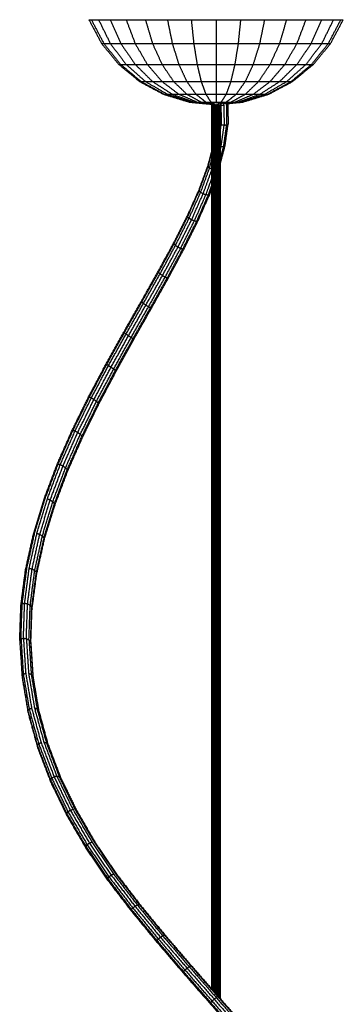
# Model space of a CAD drawing. Header units: millimetres. Extents: x 151 to 203, y 114 to 301.
# Tile 9 of 9: x 173 to 180, y 279 to 301. Entities that reach past the tile are written whole.
import ezdxf

# ---------------------------------------------------------------- set-up
doc = ezdxf.new("R2010")
doc.units = ezdxf.units.MM
doc.header["$MEASUREMENT"] = 0
doc.layers.add('Make2D$visible$lines', color=7, linetype='Continuous', true_color=0x000000)

msp = doc.modelspace()

# ---------------------------------------------------------------- linework, layer by layer
at = {"layer": 'Make2D$visible$lines'}
for points in [[(174.271, 301.447), (174.413, 301.181), (174.555, 300.914)], [(174.271, 301.447), (174.298, 301.447), (174.325, 301.447)], [(174.325, 301.447), (174.465, 301.181), (174.605, 300.914)], [(174.325, 301.447), (174.406, 301.447), (174.487, 301.447)], [(174.487, 301.447), (174.619, 301.181), (174.75, 300.914)], [(174.487, 301.447), (174.619, 301.447), (174.75, 301.447)], [(174.75, 301.447), (174.869, 301.181), (174.987, 300.914)], [(174.75, 301.447), (174.927, 301.447), (175.104, 301.447)], [(175.104, 301.447), (175.205, 301.181), (175.306, 300.914)], [(175.104, 301.447), (175.32, 301.447), (175.536, 301.447)], [(175.536, 301.447), (175.615, 301.181), (175.694, 300.914)], [(175.536, 301.447), (175.782, 301.447), (176.028, 301.447)], [(176.028, 301.447), (176.082, 301.181), (176.137, 300.914)], [(176.028, 301.447), (176.295, 301.447), (176.562, 301.447)], [(176.562, 301.447), (176.589, 301.181), (176.617, 300.914)], [(176.562, 301.447), (176.839, 301.447), (177.117, 301.447)], [(177.117, 301.447), (177.117, 301.181), (177.117, 300.914)], [(177.117, 301.447), (177.395, 301.447), (177.672, 301.447)], [(177.617, 300.914), (177.644, 301.181), (177.672, 301.447)], [(177.672, 301.447), (177.939, 301.447), (178.206, 301.447)], [(178.097, 300.914), (178.152, 301.181), (178.206, 301.447)], [(178.206, 301.447), (178.452, 301.447), (178.698, 301.447)], [(178.54, 300.914), (178.619, 301.181), (178.698, 301.447)], [(178.698, 301.447), (178.914, 301.447), (179.13, 301.447)], [(178.928, 300.914), (179.029, 301.181), (179.13, 301.447)], [(179.13, 301.447), (179.307, 301.447), (179.484, 301.447)], [(179.247, 300.914), (179.365, 301.181), (179.484, 301.447)], [(179.484, 300.914), (179.615, 301.181), (179.747, 301.447)], [(179.484, 301.447), (179.615, 301.447), (179.747, 301.447)], [(179.629, 300.914), (179.769, 301.181), (179.908, 301.447)], [(179.678, 300.914), (179.821, 301.181), (179.963, 301.447)], [(179.747, 301.447), (179.828, 301.447), (179.908, 301.447)], [(179.908, 301.447), (179.936, 301.447), (179.963, 301.447)], [(174.555, 300.914), (174.58, 300.914), (174.605, 300.914)], [(174.555, 300.914), (174.747, 300.681), (174.939, 300.448)], [(174.605, 300.914), (174.678, 300.914), (174.75, 300.914)], [(174.605, 300.914), (174.793, 300.681), (174.98, 300.448)], [(174.75, 300.914), (174.869, 300.914), (174.987, 300.914)], [(174.75, 300.914), (174.927, 300.681), (175.104, 300.448)], [(174.987, 300.914), (175.146, 300.914), (175.306, 300.914)], [(174.987, 300.914), (175.146, 300.681), (175.306, 300.448)], [(175.306, 300.914), (175.5, 300.914), (175.694, 300.914)], [(175.306, 300.914), (175.441, 300.681), (175.577, 300.448)], [(175.694, 300.914), (175.915, 300.914), (176.137, 300.914)], [(175.694, 300.914), (175.8, 300.681), (175.907, 300.448)], [(176.137, 300.914), (176.377, 300.914), (176.617, 300.914)], [(176.137, 300.914), (176.21, 300.681), (176.283, 300.448)], [(176.617, 300.914), (176.867, 300.914), (177.117, 300.914)], [(176.617, 300.914), (176.655, 300.681), (176.692, 300.448)], [(177.117, 300.914), (177.367, 300.914), (177.617, 300.914)], [(177.117, 300.914), (177.117, 300.681), (177.117, 300.448)], [(177.542, 300.448), (177.579, 300.681), (177.617, 300.914)], [(177.617, 300.914), (177.857, 300.914), (178.097, 300.914)], [(177.951, 300.448), (178.024, 300.681), (178.097, 300.914)], [(178.097, 300.914), (178.319, 300.914), (178.54, 300.914)], [(178.327, 300.448), (178.434, 300.681), (178.54, 300.914)], [(178.54, 300.914), (178.734, 300.914), (178.928, 300.914)], [(178.657, 300.448), (178.793, 300.681), (178.928, 300.914)], [(178.928, 300.914), (179.088, 300.914), (179.247, 300.914)], [(178.928, 300.448), (179.088, 300.681), (179.247, 300.914)], [(179.13, 300.448), (179.307, 300.681), (179.484, 300.914)], [(179.247, 300.914), (179.365, 300.914), (179.484, 300.914)], [(179.253, 300.448), (179.441, 300.681), (179.629, 300.914)], [(179.295, 300.448), (179.487, 300.681), (179.678, 300.914)], [(179.484, 300.914), (179.556, 300.914), (179.629, 300.914)], [(179.629, 300.914), (179.654, 300.914), (179.678, 300.914)], [(174.939, 300.448), (174.959, 300.448), (174.98, 300.448)], [(174.939, 300.448), (175.172, 300.256), (175.405, 300.064)], [(174.98, 300.448), (175.042, 300.448), (175.104, 300.448)], [(174.98, 300.448), (175.209, 300.256), (175.438, 300.064)], [(175.104, 300.448), (175.205, 300.448), (175.306, 300.448)], [(175.104, 300.448), (175.32, 300.256), (175.536, 300.064)], [(175.306, 300.448), (175.441, 300.448), (175.577, 300.448)], [(175.306, 300.448), (175.5, 300.256), (175.694, 300.064)], [(175.577, 300.448), (175.742, 300.448), (175.907, 300.448)], [(175.577, 300.448), (175.742, 300.256), (175.907, 300.064)], [(175.907, 300.448), (176.095, 300.448), (176.283, 300.448)], [(175.907, 300.448), (176.036, 300.256), (176.166, 300.064)], [(176.283, 300.448), (176.488, 300.448), (176.692, 300.448)], [(176.283, 300.448), (176.373, 300.256), (176.462, 300.064)], [(176.692, 300.448), (176.904, 300.448), (177.117, 300.448)], [(176.692, 300.448), (176.737, 300.256), (176.783, 300.064)], [(177.117, 300.448), (177.329, 300.448), (177.542, 300.448)], [(177.117, 300.448), (177.117, 300.256), (177.117, 300.064)], [(177.451, 300.064), (177.496, 300.256), (177.542, 300.448)], [(177.542, 300.448), (177.746, 300.448), (177.951, 300.448)], [(177.772, 300.064), (177.861, 300.256), (177.951, 300.448)], [(177.951, 300.448), (178.139, 300.448), (178.327, 300.448)], [(178.068, 300.064), (178.198, 300.256), (178.327, 300.448)], [(178.327, 300.448), (178.492, 300.448), (178.657, 300.448)], [(178.327, 300.064), (178.492, 300.256), (178.657, 300.448)], [(178.54, 300.064), (178.734, 300.256), (178.928, 300.448)], [(178.657, 300.448), (178.793, 300.448), (178.928, 300.448)], [(178.698, 300.064), (178.914, 300.256), (179.13, 300.448)], [(178.796, 300.064), (179.025, 300.256), (179.253, 300.448)], [(178.829, 300.064), (179.062, 300.256), (179.295, 300.448)], [(178.928, 300.448), (179.029, 300.448), (179.13, 300.448)], [(179.13, 300.448), (179.192, 300.448), (179.253, 300.448)], [(179.253, 300.448), (179.274, 300.448), (179.295, 300.448)], [(175.405, 300.064), (175.422, 300.064), (175.438, 300.064)], [(175.405, 300.064), (175.672, 299.922), (175.938, 299.78)], [(175.438, 300.064), (175.487, 300.064), (175.536, 300.064)], [(175.438, 300.064), (175.699, 299.922), (175.961, 299.78)], [(175.536, 300.064), (175.615, 300.064), (175.694, 300.064)], [(175.536, 300.064), (175.782, 299.922), (176.028, 299.78)], [(175.694, 300.064), (175.8, 300.064), (175.907, 300.064)], [(175.694, 300.064), (175.915, 299.922), (176.137, 299.78)], [(175.907, 300.064), (176.036, 300.064), (176.166, 300.064)], [(175.907, 300.064), (176.095, 299.922), (176.283, 299.78)], [(176.166, 300.064), (176.314, 300.064), (176.462, 300.064)], [(176.166, 300.064), (176.314, 299.922), (176.462, 299.78)], [(176.462, 300.064), (176.623, 300.064), (176.783, 300.064)], [(176.462, 300.064), (176.564, 299.922), (176.666, 299.78)], [(176.783, 300.064), (176.95, 300.064), (177.117, 300.064)], [(176.783, 300.064), (176.835, 299.922), (176.887, 299.78)], [(177.117, 300.064), (177.284, 300.064), (177.451, 300.064)], [(177.117, 300.064), (177.117, 299.922), (177.117, 299.78)], [(177.347, 299.78), (177.399, 299.922), (177.451, 300.064)], [(177.451, 300.064), (177.611, 300.064), (177.772, 300.064)], [(177.568, 299.78), (177.67, 299.922), (177.772, 300.064)], [(177.772, 300.064), (177.92, 300.064), (178.068, 300.064)], [(177.772, 299.78), (177.92, 299.922), (178.068, 300.064)], [(177.951, 299.78), (178.139, 299.922), (178.327, 300.064)], [(178.068, 300.064), (178.198, 300.064), (178.327, 300.064)], [(178.097, 299.78), (178.319, 299.922), (178.54, 300.064)], [(178.206, 299.78), (178.452, 299.922), (178.698, 300.064)], [(178.273, 299.78), (178.534, 299.922), (178.796, 300.064)], [(178.296, 299.78), (178.562, 299.922), (178.829, 300.064)], [(178.327, 300.064), (178.434, 300.064), (178.54, 300.064)], [(178.54, 300.064), (178.619, 300.064), (178.698, 300.064)], [(178.698, 300.064), (178.747, 300.064), (178.796, 300.064)], [(178.796, 300.064), (178.812, 300.064), (178.829, 300.064)], [(175.938, 299.78), (175.949, 299.78), (175.961, 299.78)], [(175.938, 299.78), (176.227, 299.692), (176.516, 299.604)], [(175.961, 299.78), (175.994, 299.78), (176.028, 299.78)], [(175.961, 299.78), (176.244, 299.692), (176.527, 299.604)], [(176.028, 299.78), (176.082, 299.78), (176.137, 299.78)], [(176.028, 299.78), (176.295, 299.692), (176.562, 299.604)], [(176.137, 299.78), (176.21, 299.78), (176.283, 299.78)], [(176.137, 299.78), (176.377, 299.692), (176.617, 299.604)], [(176.283, 299.78), (176.373, 299.78), (176.462, 299.78)], [(176.283, 299.78), (176.488, 299.692), (176.692, 299.604)], [(176.462, 299.78), (176.564, 299.78), (176.666, 299.78)], [(176.462, 299.78), (176.623, 299.692), (176.783, 299.604)], [(176.666, 299.78), (176.776, 299.78), (176.887, 299.78)], [(176.666, 299.78), (176.776, 299.692), (176.887, 299.604)], [(176.887, 299.78), (177.002, 299.78), (177.117, 299.78)], [(176.887, 299.78), (176.943, 299.692), (177, 299.604)], [(177.117, 299.78), (177.232, 299.78), (177.347, 299.78)], [(177.117, 299.78), (177.117, 299.692), (177.117, 299.604)], [(177.234, 299.604), (177.291, 299.692), (177.347, 299.78)], [(177.347, 299.78), (177.458, 299.78), (177.568, 299.78)], [(177.347, 299.604), (177.458, 299.692), (177.568, 299.78)], [(177.451, 299.604), (177.611, 299.692), (177.772, 299.78)], [(177.542, 299.604), (177.746, 299.692), (177.951, 299.78)], [(177.568, 299.78), (177.67, 299.78), (177.772, 299.78)], [(177.617, 299.604), (177.857, 299.692), (178.097, 299.78)], [(177.672, 299.604), (177.939, 299.692), (178.206, 299.78)], [(177.706, 299.604), (177.99, 299.692), (178.273, 299.78)], [(177.718, 299.604), (178.007, 299.692), (178.296, 299.78)], [(177.772, 299.78), (177.861, 299.78), (177.951, 299.78)], [(177.951, 299.78), (178.024, 299.78), (178.097, 299.78)], [(178.097, 299.78), (178.152, 299.78), (178.206, 299.78)], [(178.206, 299.78), (178.24, 299.78), (178.273, 299.78)], [(178.273, 299.78), (178.285, 299.78), (178.296, 299.78)], [(176.516, 299.604), (176.522, 299.604), (176.527, 299.604)], [(176.516, 299.604), (176.769, 299.58), (177.021, 299.555)], [(176.527, 299.604), (176.545, 299.604), (176.562, 299.604)], [(176.527, 299.604), (176.775, 299.58), (177.023, 299.555)], [(176.562, 299.604), (176.589, 299.604), (176.617, 299.604)], [(176.562, 299.604), (176.795, 299.58), (177.028, 299.555)], [(176.617, 299.604), (176.655, 299.604), (176.692, 299.604)], [(176.617, 299.604), (176.827, 299.58), (177.037, 299.555)], [(176.692, 299.604), (176.737, 299.604), (176.783, 299.604)], [(176.692, 299.604), (176.871, 299.58), (177.049, 299.555)], [(176.783, 299.604), (176.835, 299.604), (176.887, 299.604)], [(176.783, 299.604), (176.923, 299.58), (177.064, 299.555)], [(176.887, 299.604), (176.943, 299.604), (177, 299.604)], [(176.887, 299.604), (176.984, 299.58), (177.08, 299.555)], [(177, 299.604), (177.058, 299.604), (177.117, 299.604)], [(177, 299.604), (177.049, 299.58), (177.098, 299.555)], [(177.021, 279.756), (177.021, 289.656), (177.021, 299.555)], [(177.023, 279.755), (177.023, 289.655), (177.023, 299.555)], [(177.025, 279.752), (177.025, 289.654), (177.025, 299.555)], [(177.028, 279.749), (177.028, 289.652), (177.028, 299.555)], [(177.032, 279.744), (177.032, 289.65), (177.032, 299.555)], [(177.037, 279.739), (177.037, 289.647), (177.037, 299.555)], [(177.043, 279.732), (177.043, 289.644), (177.043, 299.556)], [(177.049, 279.725), (177.049, 289.64), (177.049, 299.555)], [(177.056, 279.717), (177.056, 289.635), (177.056, 299.554)], [(177.064, 279.708), (177.064, 289.632), (177.064, 299.555)], [(177.072, 279.699), (177.072, 289.626), (177.072, 299.553)], [(177.08, 279.689), (177.08, 289.622), (177.08, 299.555)], [(177.089, 279.679), (177.089, 289.616), (177.089, 299.552)], [(177.098, 279.669), (177.098, 289.612), (177.098, 299.555)], [(177.108, 279.658), (177.108, 289.604), (177.108, 299.55)], [(177.117, 299.604), (177.176, 299.604), (177.234, 299.604)], [(177.117, 299.604), (177.117, 299.592), (177.117, 299.579)], [(177.117, 279.648), (177.117, 289.596), (177.117, 299.545)], [(177.126, 279.637), (177.126, 289.593), (177.126, 299.55)], [(177.135, 299.554), (177.135, 299.551), (177.135, 299.547)], [(177.136, 279.626), (177.136, 289.587), (177.136, 299.547)], [(177.145, 299.559), (177.19, 299.582), (177.234, 299.604)], [(177.145, 279.616), (177.145, 289.582), (177.145, 299.548)], [(177.151, 299.562), (177.159, 299.557), (177.167, 299.551)], [(177.154, 279.606), (177.154, 289.577), (177.154, 299.549)], [(177.162, 279.596), (177.162, 289.573), (177.162, 299.55)], [(177.163, 299.568), (177.164, 299.563), (177.165, 299.558)], [(177.164, 299.569), (177.165, 299.56), (177.167, 299.551)], [(177.167, 299.551), (177.196, 299.543), (177.224, 299.535)], [(177.167, 299.55), (177.169, 299.461), (177.17, 299.371)], [(177.178, 279.578), (177.178, 289.563), (177.178, 299.548)], [(177.185, 279.57), (177.185, 289.558), (177.185, 299.546)], [(177.191, 279.563), (177.191, 289.554), (177.191, 299.544)], [(177.197, 279.557), (177.197, 289.55), (177.197, 299.543)], [(177.202, 279.551), (177.202, 289.546), (177.202, 299.542)], [(177.206, 279.546), (177.206, 289.543), (177.206, 299.54)], [(177.209, 279.543), (177.209, 289.541), (177.209, 299.54)], [(177.211, 299.574), (177.218, 299.555), (177.224, 299.535)], [(177.211, 279.54), (177.211, 289.54), (177.211, 299.539)], [(177.212, 279.539), (177.212, 289.539), (177.212, 299.539)], [(177.217, 299.571), (177.221, 299.553), (177.224, 299.535)], [(177.224, 299.573), (177.286, 299.589), (177.347, 299.604)], [(177.224, 299.535), (177.228, 299.316), (177.231, 299.097)], [(177.224, 299.535), (177.257, 299.533), (177.29, 299.531)], [(177.234, 299.604), (177.291, 299.604), (177.347, 299.604)], [(177.281, 299.574), (177.285, 299.552), (177.29, 299.531)], [(177.29, 299.576), (177.37, 299.59), (177.451, 299.604)], [(177.29, 299.531), (177.293, 299.31), (177.297, 299.089)], [(177.339, 299.576), (177.343, 299.557), (177.347, 299.538)], [(177.346, 299.577), (177.444, 299.591), (177.542, 299.604)], [(177.347, 299.604), (177.399, 299.604), (177.451, 299.604)], [(177.347, 299.538), (177.363, 299.547), (177.379, 299.555)], [(177.347, 299.538), (177.35, 299.316), (177.354, 299.094)], [(177.373, 299.576), (177.376, 299.566), (177.379, 299.555)], [(177.375, 299.576), (177.496, 299.59), (177.617, 299.604)], [(177.375, 299.576), (177.377, 299.566), (177.379, 299.555)], [(177.379, 299.573), (177.526, 299.589), (177.672, 299.604)], [(177.379, 299.572), (177.543, 299.588), (177.706, 299.604)], [(177.379, 299.571), (177.548, 299.588), (177.718, 299.604)], [(177.379, 299.573), (177.379, 299.564), (177.379, 299.555)], [(177.379, 299.555), (177.383, 299.333), (177.386, 299.111)], [(177.451, 299.604), (177.496, 299.604), (177.542, 299.604)], [(177.542, 299.604), (177.579, 299.604), (177.617, 299.604)], [(177.617, 299.604), (177.644, 299.604), (177.672, 299.604)], [(177.672, 299.604), (177.689, 299.604), (177.706, 299.604)], [(177.706, 299.604), (177.712, 299.604), (177.718, 299.604)], [(177.17, 279.587), (177.17, 289.479), (177.17, 299.371)], [(177.212, 299.104), (177.222, 299.1), (177.231, 299.097)], [(177.212, 298.961), (177.222, 299.029), (177.231, 299.097)], [(177.23, 298.607), (177.264, 298.848), (177.297, 299.089)], [(177.231, 299.097), (177.264, 299.093), (177.297, 299.089)], [(177.286, 298.609), (177.32, 298.851), (177.354, 299.094)], [(177.297, 299.089), (177.325, 299.091), (177.354, 299.094)], [(177.318, 298.624), (177.352, 298.868), (177.386, 299.111)], [(177.354, 299.094), (177.37, 299.102), (177.386, 299.111)], [(177.212, 298.225), (177.265, 298.425), (177.318, 298.624)], [(177.212, 298.61), (177.221, 298.609), (177.23, 298.607)], [(177.212, 298.329), (177.249, 298.469), (177.286, 298.609)], [(177.212, 298.54), (177.221, 298.574), (177.23, 298.607)], [(177.23, 298.607), (177.258, 298.608), (177.286, 298.609)], [(177.286, 298.609), (177.302, 298.617), (177.318, 298.624)], [(176.937, 298.186), (176.979, 298.343), (177.021, 298.5)], [(176.939, 298.161), (176.98, 298.316), (177.021, 298.471)], [(176.972, 298.131), (176.997, 298.224), (177.021, 298.318)], [(176.736, 297.641), (176.837, 297.914), (176.937, 298.186)], [(176.738, 297.617), (176.838, 297.889), (176.939, 298.161)], [(176.772, 297.585), (176.872, 297.858), (176.972, 298.131)], [(176.828, 297.555), (176.925, 297.82), (177.021, 298.085)], [(176.937, 298.186), (176.938, 298.174), (176.939, 298.161)], [(176.939, 298.161), (176.955, 298.146), (176.972, 298.131)], [(176.972, 298.131), (176.997, 298.119), (177.021, 298.108)], [(176.891, 297.534), (176.956, 297.713), (177.021, 297.892)], [(176.477, 297.062), (176.606, 297.351), (176.736, 297.641)], [(176.736, 297.641), (176.737, 297.629), (176.738, 297.617)], [(176.945, 297.528), (176.983, 297.633), (177.021, 297.738)], [(176.975, 297.539), (176.998, 297.603), (177.021, 297.667)], [(176.48, 297.039), (176.609, 297.328), (176.738, 297.617)], [(176.514, 297.007), (176.643, 297.296), (176.772, 297.585)], [(176.57, 296.973), (176.699, 297.264), (176.828, 297.555)], [(176.632, 296.948), (176.762, 297.241), (176.891, 297.534)], [(176.684, 296.938), (176.814, 297.233), (176.945, 297.528)], [(176.712, 296.945), (176.843, 297.242), (176.975, 297.539)], [(176.738, 297.617), (176.755, 297.601), (176.772, 297.585)], [(176.772, 297.585), (176.8, 297.57), (176.828, 297.555)], [(176.828, 297.555), (176.859, 297.544), (176.891, 297.534)], [(176.891, 297.534), (176.918, 297.531), (176.945, 297.528)], [(176.169, 296.451), (176.323, 296.756), (176.477, 297.062)], [(176.174, 296.43), (176.327, 296.735), (176.48, 297.039)], [(176.209, 296.398), (176.362, 296.702), (176.514, 297.007)], [(176.264, 296.362), (176.417, 296.668), (176.57, 296.973)], [(176.477, 297.062), (176.479, 297.05), (176.48, 297.039)], [(176.48, 297.039), (176.497, 297.023), (176.514, 297.007)], [(176.514, 297.007), (176.542, 296.99), (176.57, 296.973)], [(176.57, 296.973), (176.601, 296.961), (176.632, 296.948)], [(176.325, 296.333), (176.478, 296.64), (176.632, 296.948)], [(176.375, 296.318), (176.529, 296.628), (176.684, 296.938)], [(176.4, 296.321), (176.556, 296.633), (176.712, 296.945)], [(176.632, 296.948), (176.658, 296.943), (176.684, 296.938)], [(175.821, 295.811), (175.995, 296.131), (176.169, 296.451)], [(175.828, 295.793), (176.001, 296.112), (176.174, 296.43)], [(175.864, 295.762), (176.036, 296.08), (176.209, 296.398)], [(175.919, 295.724), (176.092, 296.043), (176.264, 296.362)], [(175.979, 295.691), (176.152, 296.012), (176.325, 296.333)], [(176.027, 295.671), (176.201, 295.994), (176.375, 296.318)], [(176.05, 295.67), (176.225, 295.995), (176.4, 296.321)], [(176.169, 296.451), (176.171, 296.44), (176.174, 296.43)], [(176.174, 296.43), (176.191, 296.414), (176.209, 296.398)], [(176.209, 296.398), (176.236, 296.38), (176.264, 296.362)], [(176.264, 296.362), (176.294, 296.348), (176.325, 296.333)], [(176.325, 296.333), (176.35, 296.325), (176.375, 296.318)], [(175.445, 295.144), (175.633, 295.477), (175.821, 295.811)], [(175.454, 295.13), (175.641, 295.462), (175.828, 295.793)], [(175.492, 295.1), (175.678, 295.431), (175.864, 295.762)], [(175.547, 295.062), (175.733, 295.393), (175.919, 295.724)], [(175.606, 295.025), (175.792, 295.358), (175.979, 295.691)], [(175.651, 295.001), (175.839, 295.336), (176.027, 295.671)], [(175.672, 294.994), (175.861, 295.332), (176.05, 295.67)], [(175.821, 295.811), (175.825, 295.802), (175.828, 295.793)], [(175.828, 295.793), (175.846, 295.777), (175.864, 295.762)], [(175.864, 295.762), (175.892, 295.743), (175.919, 295.724)], [(175.919, 295.724), (175.949, 295.708), (175.979, 295.691)], [(175.979, 295.691), (176.003, 295.681), (176.027, 295.671)], [(176.027, 295.671), (176.038, 295.671), (176.05, 295.67)], [(175.052, 294.452), (175.248, 294.798), (175.445, 295.144)], [(175.064, 294.443), (175.259, 294.786), (175.454, 295.13)], [(175.104, 294.415), (175.298, 294.758), (175.492, 295.1)], [(175.159, 294.377), (175.353, 294.719), (175.547, 295.062)], [(175.217, 294.338), (175.411, 294.682), (175.606, 295.025)], [(175.26, 294.309), (175.456, 294.655), (175.651, 295.001)], [(175.278, 294.297), (175.475, 294.646), (175.672, 294.994)], [(175.445, 295.144), (175.45, 295.137), (175.454, 295.13)], [(175.454, 295.13), (175.473, 295.115), (175.492, 295.1)], [(175.492, 295.1), (175.52, 295.081), (175.547, 295.062)], [(175.547, 295.062), (175.576, 295.044), (175.606, 295.025)], [(175.606, 295.025), (175.628, 295.013), (175.651, 295.001)], [(175.651, 295.001), (175.662, 294.997), (175.672, 294.994)], [(174.654, 293.739), (174.853, 294.096), (175.052, 294.452)], [(174.669, 293.734), (174.867, 294.089), (175.064, 294.443)], [(174.711, 293.71), (174.907, 294.063), (175.104, 294.415)], [(174.768, 293.672), (174.964, 294.025), (175.159, 294.377)], [(174.825, 293.631), (175.021, 293.985), (175.217, 294.338)], [(175.064, 294.443), (175.084, 294.429), (175.104, 294.415)], [(175.104, 294.415), (175.131, 294.396), (175.159, 294.377)], [(175.159, 294.377), (175.188, 294.357), (175.217, 294.338)], [(175.217, 294.338), (175.239, 294.323), (175.26, 294.309)], [(174.866, 293.598), (175.063, 293.953), (175.26, 294.309)], [(174.882, 293.581), (175.08, 293.939), (175.278, 294.297)], [(175.26, 294.309), (175.269, 294.303), (175.278, 294.297)], [(174.265, 293.006), (174.46, 293.373), (174.654, 293.739)], [(174.283, 293.007), (174.476, 293.371), (174.669, 293.734)], [(174.327, 292.986), (174.519, 293.348), (174.711, 293.71)], [(174.385, 292.95), (174.576, 293.311), (174.768, 293.672)], [(174.669, 293.734), (174.69, 293.722), (174.711, 293.71)], [(174.711, 293.71), (174.739, 293.691), (174.768, 293.672)], [(174.768, 293.672), (174.796, 293.652), (174.825, 293.631)], [(174.441, 292.908), (174.633, 293.269), (174.825, 293.631)], [(174.482, 292.871), (174.674, 293.234), (174.866, 293.598)], [(174.494, 292.849), (174.688, 293.215), (174.882, 293.581)], [(174.825, 293.631), (174.846, 293.614), (174.866, 293.598)], [(174.866, 293.598), (174.874, 293.589), (174.882, 293.581)], [(173.896, 292.257), (174.081, 292.632), (174.265, 293.006)], [(173.917, 292.263), (174.1, 292.635), (174.283, 293.007)], [(174.283, 293.007), (174.305, 292.997), (174.327, 292.986)], [(173.963, 292.247), (174.145, 292.616), (174.327, 292.986)], [(174.022, 292.213), (174.204, 292.581), (174.385, 292.95)], [(174.079, 292.17), (174.26, 292.539), (174.441, 292.908)], [(174.118, 292.13), (174.3, 292.5), (174.482, 292.871)], [(174.129, 292.103), (174.311, 292.476), (174.494, 292.849)], [(174.327, 292.986), (174.356, 292.968), (174.385, 292.95)], [(174.385, 292.95), (174.413, 292.929), (174.441, 292.908)], [(174.441, 292.908), (174.461, 292.889), (174.482, 292.871)], [(174.482, 292.871), (174.488, 292.86), (174.494, 292.849)], [(173.56, 291.493), (173.728, 291.875), (173.896, 292.257)], [(173.583, 291.505), (173.75, 291.884), (173.917, 292.263)], [(173.631, 291.493), (173.797, 291.87), (173.963, 292.247)], [(173.692, 291.462), (173.857, 291.838), (174.022, 292.213)], [(173.749, 291.42), (173.914, 291.795), (174.079, 292.17)], [(173.787, 291.378), (173.953, 291.754), (174.118, 292.13)], [(173.896, 292.257), (173.907, 292.26), (173.917, 292.263)], [(173.917, 292.263), (173.94, 292.255), (173.963, 292.247)], [(173.963, 292.247), (173.993, 292.23), (174.022, 292.213)], [(174.022, 292.213), (174.051, 292.191), (174.079, 292.17)], [(174.079, 292.17), (174.099, 292.15), (174.118, 292.13)], [(174.118, 292.13), (174.123, 292.116), (174.129, 292.103)], [(173.796, 291.346), (173.962, 291.725), (174.129, 292.103)], [(173.268, 290.718), (173.414, 291.105), (173.56, 291.493)], [(173.293, 290.735), (173.438, 291.12), (173.583, 291.505)], [(173.343, 290.729), (173.487, 291.111), (173.631, 291.493)], [(173.406, 290.702), (173.549, 291.082), (173.692, 291.462)], [(173.56, 291.493), (173.572, 291.499), (173.583, 291.505)], [(173.583, 291.505), (173.607, 291.499), (173.631, 291.493)], [(173.631, 291.493), (173.662, 291.478), (173.692, 291.462)], [(173.692, 291.462), (173.721, 291.441), (173.749, 291.42)], [(173.463, 290.66), (173.606, 291.04), (173.749, 291.42)], [(173.501, 290.616), (173.644, 290.997), (173.787, 291.378)], [(173.508, 290.581), (173.652, 290.964), (173.796, 291.346)], [(173.749, 291.42), (173.768, 291.399), (173.787, 291.378)], [(173.787, 291.378), (173.792, 291.362), (173.796, 291.346)], [(173.03, 289.934), (173.149, 290.326), (173.268, 290.718)], [(173.057, 289.956), (173.175, 290.345), (173.293, 290.735)], [(173.109, 289.956), (173.226, 290.342), (173.343, 290.729)], [(173.172, 289.933), (173.289, 290.317), (173.406, 290.702)], [(173.23, 289.894), (173.347, 290.277), (173.463, 290.66)], [(173.267, 289.849), (173.384, 290.232), (173.501, 290.616)], [(173.268, 290.718), (173.281, 290.726), (173.293, 290.735)], [(173.274, 289.81), (173.391, 290.195), (173.508, 290.581)], [(173.343, 290.729), (173.374, 290.715), (173.406, 290.702)], [(173.406, 290.702), (173.434, 290.681), (173.463, 290.66)], [(173.463, 290.66), (173.482, 290.638), (173.501, 290.616)], [(173.501, 290.616), (173.504, 290.599), (173.508, 290.581)], [(172.855, 289.144), (172.943, 289.539), (173.03, 289.934)], [(172.883, 289.171), (172.97, 289.563), (173.057, 289.956)], [(172.936, 289.176), (173.022, 289.566), (173.109, 289.956)], [(173.001, 289.158), (173.086, 289.545), (173.172, 289.933)], [(173.03, 289.934), (173.043, 289.945), (173.057, 289.956)], [(173.109, 289.956), (173.14, 289.944), (173.172, 289.933)], [(173.172, 289.933), (173.201, 289.913), (173.23, 289.894)], [(173.059, 289.122), (173.145, 289.508), (173.23, 289.894)], [(173.096, 289.077), (173.182, 289.463), (173.267, 289.849)], [(173.102, 289.035), (173.188, 289.422), (173.274, 289.81)], [(173.23, 289.894), (173.249, 289.871), (173.267, 289.849)], [(173.267, 289.849), (173.271, 289.829), (173.274, 289.81)], [(172.751, 288.351), (172.803, 288.747), (172.855, 289.144)], [(172.779, 288.382), (172.831, 288.776), (172.883, 289.171)], [(172.833, 288.393), (172.885, 288.784), (172.936, 289.176)], [(172.855, 289.144), (172.869, 289.157), (172.883, 289.171)], [(172.899, 288.38), (172.95, 288.769), (173.001, 289.158)], [(172.936, 289.176), (172.968, 289.167), (173.001, 289.158)], [(172.958, 288.347), (173.009, 288.734), (173.059, 289.122)], [(172.994, 288.303), (173.045, 288.69), (173.096, 289.077)], [(172.999, 288.259), (173.051, 288.647), (173.102, 289.035)], [(173.001, 289.158), (173.03, 289.14), (173.059, 289.122)], [(173.059, 289.122), (173.078, 289.099), (173.096, 289.077)], [(173.096, 289.077), (173.099, 289.056), (173.102, 289.035)], [(172.751, 288.351), (172.765, 288.366), (172.779, 288.382)], [(172.752, 287.592), (172.765, 287.987), (172.779, 288.382)], [(172.779, 288.382), (172.806, 288.387), (172.833, 288.393)], [(172.806, 287.608), (172.82, 288), (172.833, 288.393)], [(172.833, 288.393), (172.866, 288.386), (172.899, 288.38)], [(172.871, 287.601), (172.885, 287.99), (172.899, 288.38)], [(172.899, 288.38), (172.928, 288.363), (172.958, 288.347)], [(172.723, 287.557), (172.737, 287.954), (172.751, 288.351)], [(172.93, 287.572), (172.944, 287.96), (172.958, 288.347)], [(172.958, 288.347), (172.976, 288.325), (172.994, 288.303)], [(172.967, 287.53), (172.981, 287.916), (172.994, 288.303)], [(172.972, 287.485), (172.986, 287.872), (172.999, 288.259)], [(172.994, 288.303), (172.997, 288.281), (172.999, 288.259)], [(172.723, 287.557), (172.737, 287.574), (172.752, 287.592)], [(172.723, 287.557), (172.749, 287.161), (172.775, 286.765)], [(172.752, 287.592), (172.779, 287.6), (172.806, 287.608)], [(172.752, 287.592), (172.777, 287.198), (172.803, 286.804)], [(172.806, 287.608), (172.831, 287.217), (172.857, 286.825)], [(172.806, 287.608), (172.838, 287.604), (172.871, 287.601)], [(172.871, 287.601), (172.897, 287.212), (172.922, 286.823)], [(172.871, 287.601), (172.901, 287.586), (172.93, 287.572)], [(172.93, 287.572), (172.955, 287.186), (172.981, 286.799)], [(172.93, 287.572), (172.949, 287.551), (172.967, 287.53)], [(172.967, 287.53), (172.992, 287.144), (173.017, 286.759)], [(172.967, 287.53), (172.969, 287.507), (172.972, 287.485)], [(172.972, 287.485), (172.996, 287.114), (173.02, 286.744)], [(172.775, 286.765), (172.789, 286.785), (172.803, 286.804)], [(172.775, 286.765), (172.841, 286.372), (172.907, 285.979)], [(172.775, 286.765), (172.777, 286.743), (172.779, 286.72)], [(172.779, 286.72), (172.845, 286.328), (172.912, 285.935)], [(172.803, 286.804), (172.83, 286.814), (172.857, 286.825)], [(172.803, 286.804), (172.869, 286.412), (172.936, 286.02)], [(172.857, 286.825), (172.923, 286.435), (172.989, 286.046)], [(172.922, 286.823), (172.988, 286.437), (173.053, 286.05)], [(172.922, 286.823), (172.951, 286.811), (172.981, 286.799)], [(172.981, 286.799), (173.046, 286.415), (173.111, 286.031)], [(172.981, 286.799), (172.999, 286.779), (173.017, 286.759)], [(173.017, 286.759), (173.082, 286.377), (173.146, 285.994)], [(172.907, 285.979), (172.921, 286), (172.936, 286.02)], [(172.907, 285.979), (173.014, 285.591), (173.121, 285.202)], [(172.907, 285.979), (172.909, 285.957), (172.912, 285.935)], [(172.936, 286.02), (172.962, 286.033), (172.989, 286.046)], [(172.936, 286.02), (173.042, 285.632), (173.149, 285.244)], [(172.989, 286.046), (173.095, 285.66), (173.201, 285.274)], [(173.053, 286.05), (173.158, 285.666), (173.264, 285.283)], [(173.053, 286.05), (173.082, 286.04), (173.111, 286.031)], [(173.111, 286.031), (173.215, 285.65), (173.32, 285.269)], [(173.111, 286.031), (173.128, 286.012), (173.146, 285.994)], [(173.146, 285.994), (173.25, 285.615), (173.354, 285.236)], [(172.912, 285.935), (173.018, 285.546), (173.124, 285.158)], [(173.121, 285.202), (173.135, 285.223), (173.149, 285.244)], [(173.121, 285.202), (173.266, 284.818), (173.412, 284.435)], [(173.121, 285.202), (173.123, 285.18), (173.124, 285.158)], [(173.124, 285.158), (173.27, 284.776), (173.415, 284.393)], [(173.149, 285.244), (173.175, 285.259), (173.201, 285.274)], [(173.149, 285.244), (173.294, 284.861), (173.44, 284.478)], [(173.201, 285.274), (173.346, 284.892), (173.491, 284.511)], [(173.264, 285.283), (173.408, 284.904), (173.551, 284.525)], [(173.264, 285.283), (173.292, 285.276), (173.32, 285.269)], [(173.32, 285.269), (173.463, 284.893), (173.605, 284.517)], [(173.32, 285.269), (173.337, 285.253), (173.354, 285.236)], [(173.354, 285.236), (173.496, 284.862), (173.638, 284.488)], [(173.412, 284.435), (173.426, 284.456), (173.44, 284.478)], [(173.412, 284.435), (173.594, 284.058), (173.776, 283.682)], [(173.412, 284.435), (173.413, 284.414), (173.415, 284.393)], [(173.44, 284.478), (173.465, 284.494), (173.491, 284.511)], [(173.44, 284.478), (173.622, 284.101), (173.803, 283.725)], [(173.491, 284.511), (173.521, 284.518), (173.551, 284.525)], [(173.491, 284.511), (173.672, 284.136), (173.853, 283.761)], [(173.551, 284.525), (173.732, 284.153), (173.912, 283.78)], [(173.551, 284.525), (173.578, 284.521), (173.605, 284.517)], [(173.605, 284.517), (173.784, 284.147), (173.963, 283.777)], [(173.605, 284.517), (173.622, 284.503), (173.638, 284.488)], [(173.638, 284.488), (173.816, 284.121), (173.994, 283.753)], [(173.415, 284.393), (173.596, 284.018), (173.777, 283.643)], [(173.803, 283.725), (173.828, 283.743), (173.853, 283.761)], [(173.853, 283.761), (173.882, 283.77), (173.912, 283.78)], [(173.853, 283.761), (174.068, 283.393), (174.282, 283.026)], [(173.912, 283.78), (174.125, 283.414), (174.338, 283.049)], [(173.963, 283.777), (174.175, 283.414), (174.386, 283.051)], [(173.963, 283.777), (173.978, 283.765), (173.994, 283.753)], [(173.994, 283.753), (174.204, 283.392), (174.414, 283.032)], [(173.776, 283.682), (173.79, 283.703), (173.803, 283.725)], [(173.776, 283.682), (173.99, 283.314), (174.205, 282.946)], [(173.776, 283.682), (173.776, 283.663), (173.777, 283.643)], [(173.777, 283.643), (173.991, 283.277), (174.205, 282.911)], [(173.803, 283.725), (174.018, 283.356), (174.233, 282.988)], [(174.205, 282.946), (174.219, 282.967), (174.233, 282.988)], [(174.205, 282.946), (174.449, 282.588), (174.692, 282.23)], [(174.205, 282.911), (174.205, 282.928), (174.205, 282.946)], [(174.205, 282.911), (174.447, 282.555), (174.689, 282.198)], [(174.233, 282.988), (174.258, 283.007), (174.282, 283.026)], [(174.233, 282.988), (174.477, 282.629), (174.721, 282.27)], [(174.282, 283.026), (174.31, 283.037), (174.338, 283.049)], [(174.282, 283.026), (174.525, 282.667), (174.768, 282.309)], [(174.338, 283.049), (174.58, 282.692), (174.822, 282.335)], [(174.386, 283.051), (174.626, 282.697), (174.866, 282.342)], [(174.386, 283.051), (174.4, 283.042), (174.414, 283.032)], [(174.414, 283.032), (174.652, 282.68), (174.891, 282.329)], [(174.689, 282.198), (174.691, 282.214), (174.692, 282.23)], [(174.692, 282.23), (174.706, 282.25), (174.721, 282.27)], [(174.692, 282.23), (174.958, 281.882), (175.225, 281.534)], [(174.721, 282.27), (174.744, 282.289), (174.768, 282.309)], [(174.721, 282.27), (174.988, 281.921), (175.255, 281.572)], [(174.768, 282.309), (174.795, 282.322), (174.822, 282.335)], [(174.768, 282.309), (175.035, 281.96), (175.302, 281.611)], [(174.822, 282.335), (175.087, 281.988), (175.353, 281.641)], [(174.866, 282.342), (175.13, 281.998), (175.394, 281.653)], [(174.866, 282.342), (174.879, 282.335), (174.891, 282.329)], [(174.891, 282.329), (175.153, 281.986), (175.415, 281.644)], [(174.689, 282.198), (174.954, 281.852), (175.219, 281.506)], [(175.225, 281.534), (175.24, 281.553), (175.255, 281.572)], [(175.255, 281.572), (175.278, 281.592), (175.302, 281.611)], [(175.255, 281.572), (175.54, 281.225), (175.826, 280.878)], [(175.302, 281.611), (175.327, 281.626), (175.353, 281.641)], [(175.302, 281.611), (175.587, 281.265), (175.872, 280.918)], [(175.353, 281.641), (175.373, 281.647), (175.394, 281.653)], [(175.353, 281.641), (175.637, 281.296), (175.921, 280.951)], [(175.394, 281.653), (175.676, 281.31), (175.958, 280.968)], [(175.394, 281.653), (175.404, 281.648), (175.415, 281.644)], [(175.415, 281.644), (175.695, 281.304), (175.975, 280.964)], [(175.219, 281.506), (175.222, 281.52), (175.225, 281.534)], [(175.219, 281.506), (175.502, 281.162), (175.785, 280.818)], [(175.225, 281.534), (175.509, 281.187), (175.794, 280.841)], [(175.826, 280.878), (175.849, 280.898), (175.872, 280.918)], [(175.872, 280.918), (175.896, 280.935), (175.921, 280.951)], [(175.872, 280.918), (176.17, 280.572), (176.467, 280.225)], [(175.921, 280.951), (175.939, 280.959), (175.958, 280.968)], [(175.921, 280.951), (176.217, 280.606), (176.514, 280.26)], [(175.958, 280.968), (176.253, 280.625), (176.548, 280.281)], [(175.975, 280.964), (176.268, 280.623), (176.56, 280.282)], [(175.785, 280.818), (175.789, 280.83), (175.794, 280.841)], [(175.785, 280.818), (176.079, 280.474), (176.374, 280.13)], [(175.794, 280.841), (175.81, 280.86), (175.826, 280.878)], [(175.794, 280.841), (176.09, 280.496), (176.386, 280.15)], [(175.826, 280.878), (176.123, 280.531), (176.421, 280.184)], [(176.421, 280.184), (176.444, 280.205), (176.467, 280.225)], [(176.467, 280.225), (176.49, 280.242), (176.514, 280.26)], [(176.467, 280.225), (176.771, 279.878), (177.075, 279.531)], [(176.514, 280.26), (176.531, 280.271), (176.548, 280.281)], [(176.514, 280.26), (176.817, 279.914), (177.12, 279.568)], [(176.548, 280.281), (176.849, 279.937), (177.151, 279.594)], [(176.56, 280.282), (176.86, 279.941), (177.159, 279.6)], [(176.374, 280.13), (176.38, 280.14), (176.386, 280.15)], [(176.374, 280.13), (176.674, 279.787), (176.974, 279.444)], [(176.386, 280.15), (176.403, 280.167), (176.421, 280.184)], [(176.386, 280.15), (176.689, 279.804), (176.991, 279.459)], [(176.421, 280.184), (176.724, 279.837), (177.027, 279.49)], [(177.075, 279.531), (177.097, 279.549), (177.12, 279.568)], [(177.12, 279.568), (177.135, 279.581), (177.151, 279.594)], [(177.12, 279.568), (177.423, 279.222), (177.726, 278.876)], [(177.151, 279.594), (177.452, 279.249), (177.754, 278.905)], [(177.159, 279.6), (177.459, 279.258), (177.759, 278.916)], [(176.974, 279.444), (176.983, 279.451), (176.991, 279.459)], [(176.974, 279.444), (177.274, 279.101), (177.574, 278.759)], [(176.991, 279.459), (177.009, 279.475), (177.027, 279.49)], [(176.991, 279.459), (177.292, 279.114), (177.594, 278.769)], [(177.027, 279.49), (177.051, 279.511), (177.075, 279.531)], [(177.027, 279.49), (177.33, 279.144), (177.633, 278.797)], [(177.075, 279.531), (177.378, 279.183), (177.682, 278.836)]]:
    msp.add_open_spline(points, degree=2, dxfattribs=at)

doc.saveas('drawing.dxf')
